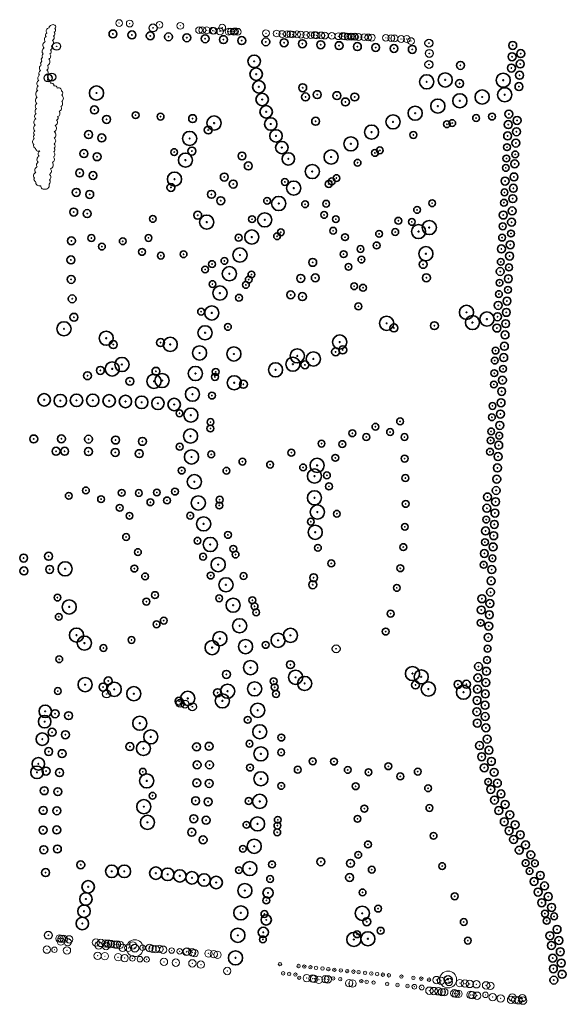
# Model space of a CAD drawing. Extents: x 168263 to 168746, y 448719 to 449589.
import ezdxf

# ---------------------------------------------------------------- set-up
doc = ezdxf.new("R2010")
doc.units = 0
doc.header["$MEASUREMENT"] = 0
doc.layers.get('0').update_dxf_attribs({"color": 1})
doc.layers.add('B-GV-GR-BOOM_BEHOUDEN-S', color=7, linetype='Continuous', lineweight=25, true_color=0x009900)
for name, color, linetype, lineweight in [('B-WE-GR-BOOM-S', 90, 'Continuous', 13), ('N1-PV-GR-BOOM-S', 90, 'Continuous', 35), ('N2-PV-GR-BOOM-S', 90, 'Continuous', 35), ('N3-PV-GR-BOOM-S', 90, 'Continuous', 35), ('X-XX-AL-REFERENTIE-S', 7, 'Continuous', 25)]:
    doc.layers.add(name, color=color, linetype=linetype, lineweight=lineweight)

# ---------------------------------------------------------------- blocks, each defined once
blk = doc.blocks.new('B-SGR-BOOM_1E GROOTTE')
at = {"ltscale": 0.1}
h = blk.add_hatch(color=256, dxfattribs=at)
edge = h.paths.add_edge_path()
edge.add_arc((0, 0), 0.15, 0, 360)
blk.add_circle((0, 0), 3)
blk.add_circle((0, 0), 0.15, dxfattribs=at)
blk = doc.blocks.new('SGR-BOOM_01')
at = {"ltscale": 0.1}
h = blk.add_hatch(color=256, dxfattribs=at)
edge = h.paths.add_edge_path()
edge.add_arc((0, 0), 0.15, 0, 360)
for radius in [2.5, 0.045]:
    blk.add_circle((0, 0), radius)
blk.add_circle((0, 0), 0.15, dxfattribs=at)
blk = doc.blocks.new('A$C4d72b7b7')
at = {"layer": 'B-GV-GR-BOOM_BEHOUDEN-S', "xscale": 1.4, "yscale": 1.4, "zscale": 1.4}
for p in [(168380.763, 449581.864), (168295.543, 449565.577), (168624.524, 449568.371), (168624.861, 449559.275), (168624.524, 449549.505), (168288.048, 449537.655), (168291.281, 449538.39), (168542.549, 449033.307), (168339.737, 448993.407), (168404.765, 448985.214), (168409.002, 448984.508), (168415.582, 448982.085), (168288.264, 448780.28), (168364.673, 448768.849), (168641.431, 448741.173)]:
    blk.add_blockref('SGR-BOOM_01', p, dxfattribs=at)

msp = doc.modelspace()

# ---------------------------------------------------------------- linework, layer by layer
at = {"layer": 'B-WE-GR-BOOM-S', "flags": 128}
msp.add_lwpolyline([(168281.59, 449442.36, 0.520567), (168285.77, 449439.4, 0.520567), (168288.85, 449443.94, 0.520567), (168289.26, 449447.58, 0.520567), (168289.17, 449452.55, 0.520567), (168290.14, 449457.42, 0.520567), (168291.85, 449463.07, 0.520567), (168292.8, 449467.97, 0.520567), (168293.09, 449472.25, 0.520567), (168293.3, 449475.49, 0.520567), (168293.39, 449479.41, 0.520567), (168293.44, 449484.53, 0.520567), (168293.51, 449490.22, 0.520567), (168294.43, 449495.75, 0.520567), (168295.6, 449500.32, 0.520567), (168296.47, 449503.5, 0.520567), (168297.95, 449508.17, 0.520567), (168299.32, 449512.46, 0.520567), (168300.06, 449516.95, 0.520567), (168300.15, 449522.47, 0.520567), (168299.94, 449526.23, 0.520567), (168296.07, 449528.73, 0.520567), (168293.17, 449530.6, 0.520567), (168290.05, 449533.1, 0.520567), (168287.2, 449535.74, 0.520567), (168286.96, 449540.07, 0.520567), (168286.88, 449544.49, 0.520567), (168287.47, 449548.56, 0.520567), (168288.65, 449554.37, 0.520567), (168289.58, 449558.97, 0.520567), (168290.28, 449562.41, 0.520567), (168290.96, 449565.77, 0.520567), (168291.99, 449570.84, 0.520567), (168292.8, 449574.84, 0.520567), (168293.46, 449578.07, 0.520567), (168294.13, 449581.34, 0.520567), (168293.97, 449584.24, 0.520567), (168288.87, 449581.92, 0.520567), (168286.82, 449577.27, 0.520567), (168286.29, 449574.11, 0.520567), (168285.56, 449569.79, 0.520567), (168284.57, 449563.92, 0.520567), (168283.72, 449558.9, 0.520567), (168283.21, 449555.88, 0.520567), (168282.62, 449552.35, 0.520567), (168282.04, 449548.93, 0.520567), (168281.23, 449544.14, 0.520567), (168280.55, 449540.09, 0.520567), (168279.78, 449535.55, 0.520567), (168279.14, 449530.24, 0.520567), (168278.87, 449526.36, 0.520567), (168278.45, 449520.45, 0.520567), (168278.06, 449514.95, 0.520567), (168277.75, 449510.5, 0.520567), (168277.44, 449506.2, 0.520567), (168277.12, 449501.55, 0.520567), (168276.72, 449495.92, 0.520567), (168276.37, 449490.99, 0.520567), (168276.11, 449487.35, 0.520567), (168275.88, 449484.11, 0.520567), (168275.51, 449478.83, 0.520567), (168276.89, 449475.6, 0.520567), (168280.77, 449473.15, 0.520567), (168280.09, 449468.62, 0.520567), (168279.26, 449463.15, 0.520567), (168278.38, 449459.24, 0.520567), (168277.13, 449454.14, 0.520567), (168275.94, 449449.24, 0.520567), (168277.04, 449446.02, 0.520567)], format="xyb", close=True, dxfattribs=at)

# ---------------------------------------------------------------- block references
at = {"layer": 'B-WE-GR-BOOM-S'}
for p in [(168350.81, 449586.1), (168360.17, 449585.68), (168386.46, 449584.58), (168404.84, 449583.68), (168421.45, 449579.87), (168424.26, 449579.87), (168428.14, 449579.65), (168433.45, 449579.31), (168434.53, 449579.25), (168439.88, 449578.71), (168441.92, 449582.06), (168447.57, 449578.53), (168449.56, 449578.65), (168452.01, 449578.46), (168453.19, 449578.74), (168455.71, 449578.46), (168480.53, 449577.14), (168489.98, 449576.91), (168494.94, 449576.4), (168499.17, 449576.31), (168502.01, 449576.31), (168504.12, 449576.04), (168507.95, 449576.11), (168511.32, 449575.91), (168516.06, 449575.59), (168520.18, 449575.42), (168523.62, 449575.47), (168525.27, 449575.26), (168529.37, 449575.21), (168532.61, 449575.05), (168538.68, 449574.85), (168544.51, 449574.47), (168548.37, 449574.58), (168550.08, 449574.42), (168552.65, 449574.15), (168555.54, 449574.21), (168556.5, 449574.1), (168558.32, 449574.1), (168559.23, 449574.05), (168562.35, 449573.8), (168567.42, 449573.64), (168570.81, 449573.43), (168573.99, 449573.26), (168586.42, 449573.07), (168591.28, 449572.8), (168593.99, 449572.59), (168599.93, 449572.02), (168604.87, 449572.02), (168608.67, 449570.2)]:
    msp.add_blockref('B-SGR-BOOM_1E GROOTTE', p, dxfattribs=at)
for p, xscale, yscale, zscale in [((168298.06, 448777.31), 1.0824694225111, 1.0824694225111, 1.0824694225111), ((168299.25, 448774.75), 1.0824694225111, 1.0824694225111, 1.0824694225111), ((168300.03, 448777.17), 1.0824694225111, 1.0824694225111, 1.0824694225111), ((168301.94, 448777.02), 1.0824694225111, 1.0824694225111, 1.0824694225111), ((168305.39, 448774.13), 1.0824694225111, 1.0824694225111, 1.0824694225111), ((168306.66, 448776.63), 1.0824694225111, 1.0824694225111, 1.0824694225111), ((168330.31, 448773.89), 1.0824694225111, 1.0824694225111, 1.0824694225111), ((168332.72, 448771.22), 1.0824694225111, 1.0824694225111, 1.0824694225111), ((168334.71, 448773.43), 1.0824694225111, 1.0824694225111, 1.0824694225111), ((168338.83, 448773), 1.0824694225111, 1.0824694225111, 1.0824694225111), ((168339.21, 448770.77), 1.0824694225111, 1.0824694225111, 1.0824694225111), ((168341.12, 448772.81), 1.0824694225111, 1.0824694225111, 1.0824694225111), ((168343.53, 448772.52), 1.0824694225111, 1.0824694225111, 1.0824694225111), ((168346.99, 448772.04), 1.0824694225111, 1.0824694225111, 1.0824694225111), ((168348.9, 448771.98), 1.0824694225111, 1.0824694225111, 1.0824694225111), ((168351.45, 448771.86), 1.0824694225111, 1.0824694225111, 1.0824694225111), ((168353.92, 448769.18), 1.0824694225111, 1.0824694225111, 1.0824694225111), ((168358.82, 448769.1), 1.0824694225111, 1.0824694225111, 1.0824694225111), ((168364.67, 448768.85), 2.5, 2.5, 2.5), ((168362.94, 448771.3), 1.0824694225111, 1.0824694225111, 1.0824694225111), ((168377.67, 448769), 1.0824694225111, 1.0824694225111, 1.0824694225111), ((168286.95, 448767.57), 1.0824694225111, 1.0824694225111, 1.0824694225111), ((168293.65, 448767.42), 0.811852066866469, 0.811852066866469, 0.811852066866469), ((168304.71, 448766.85), 1.0824694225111, 1.0824694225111, 1.0824694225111), ((168331.83, 448762.11), 1.0824694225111, 1.0824694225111, 1.0824694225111), ((168338.19, 448761.76), 1.0824694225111, 1.0824694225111, 1.0824694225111), ((168349.9, 448760.84), 1.0824694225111, 1.0824694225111, 1.0824694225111), ((168355.64, 448760.1), 1.0824694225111, 1.0824694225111, 1.0824694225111), ((168371.49, 448769.23), 0.811852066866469, 0.811852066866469, 0.811852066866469), ((168380.27, 448768.34), 1.0824694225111, 1.0824694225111, 1.0824694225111), ((168383.12, 448767.97), 1.0824694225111, 1.0824694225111, 1.0824694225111), ((168386.48, 448768.32), 1.0824694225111, 1.0824694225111, 1.0824694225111), ((168389.73, 448767.5), 1.0824694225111, 1.0824694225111, 1.0824694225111), ((168397.25, 448766.73), 0.811852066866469, 0.811852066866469, 0.811852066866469), ((168404.25, 448766.03), 0.811852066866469, 0.811852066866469, 0.811852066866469), ((168410.17, 448765.56), 1.0824694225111, 1.0824694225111, 1.0824694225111), ((168410.72, 448765.98), 1.0824694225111, 1.0824694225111, 1.0824694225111), ((168415.39, 448765.15), 1.0824694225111, 1.0824694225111, 1.0824694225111), ((168417.48, 448764.5), 1.0824694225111, 1.0824694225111, 1.0824694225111), ((168429.72, 448764.18), 1.0824694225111, 1.0824694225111, 1.0824694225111), ((168434.43, 448763.48), 1.0824694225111, 1.0824694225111, 1.0824694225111), ((168437.74, 448762.96), 1.0824694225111, 1.0824694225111, 1.0824694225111), ((168362.57, 448759.8), 0.811852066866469, 0.811852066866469, 0.811852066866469), ((168369.19, 448759.15), 0.811852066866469, 0.811852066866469, 0.811852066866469), ((168375.15, 448758.9), 0.811852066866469, 0.811852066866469, 0.811852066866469), ((168390.42, 448756.72), 1.0824694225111, 1.0824694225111, 1.0824694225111), ((168400.92, 448756.04), 1.0824694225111, 1.0824694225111, 1.0824694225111), ((168415.51, 448755.43), 1.0824694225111, 1.0824694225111, 1.0824694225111), ((168423.03, 448754.32), 1.0824694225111, 1.0824694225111, 1.0824694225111), ((168492.93, 448754.79), 0.5, 0.5, 0.5), ((168509.35, 448753.08), 0.5, 0.5, 0.5), ((168446.35, 448748.68), 1.0824694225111, 1.0824694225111, 1.0824694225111), ((168495.75, 448746.62), 0.5, 0.5, 0.5), ((168501.04, 448746.09), 0.5, 0.5, 0.5), ((168506.52, 448745.54), 0.5, 0.5, 0.5), ((168514.41, 448752.55), 0.5, 0.5, 0.5), ((168519.8, 448751.99), 0.5, 0.5, 0.5), ((168524.82, 448751.47), 0.5, 0.5, 0.5), ((168530.46, 448750.9), 0.5, 0.5, 0.5), ((168535.65, 448750.36), 0.5, 0.5, 0.5), ((168540.95, 448749.82), 0.5, 0.5, 0.5), ((168546.71, 448749.23), 0.5, 0.5, 0.5), ((168552.39, 448748.64), 0.5, 0.5, 0.5), ((168557.8, 448748.09), 0.5, 0.5, 0.5), ((168562.4, 448747.62), 0.5, 0.5, 0.5), ((168568.08, 448747.03), 0.5, 0.5, 0.5), ((168573.64, 448746.46), 0.5, 0.5, 0.5), ((168578.77, 448745.94), 0.5, 0.5, 0.5), ((168583.9, 448745.41), 0.5, 0.5, 0.5), ((168589.14, 448744.87), 0.5, 0.5, 0.5), ((168641.43, 448741.17), 2.5, 2.5, 2.5), ((168509.94, 448742.72), 0.5, 0.5, 0.5), ((168516.57, 448742.38), 1.0824694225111, 1.0824694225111, 1.0824694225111), ((168521.79, 448741.96), 1.0824694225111, 1.0824694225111, 1.0824694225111), ((168523.17, 448741.81), 1.0824694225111, 1.0824694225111, 1.0824694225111), ((168527.3, 448740.89), 1.0824694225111, 1.0824694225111, 1.0824694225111), ((168533.04, 448741.5), 1.0824694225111, 1.0824694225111, 1.0824694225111), ((168535.2, 448741.27), 1.0824694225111, 1.0824694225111, 1.0824694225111), ((168539.88, 448742.14), 0.5, 0.5, 0.5), ((168546.18, 448741.49), 0.5, 0.5, 0.5), ((168554.06, 448737.86), 1.0824694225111, 1.0824694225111, 1.0824694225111), ((168557.02, 448737.55), 1.0824694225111, 1.0824694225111, 1.0824694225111), ((168564.82, 448739.58), 0.5, 0.5, 0.5), ((168569.5, 448739.1), 0.5, 0.5, 0.5), ((168575.59, 448738.47), 0.5, 0.5, 0.5), ((168587.63, 448737.24), 0.5, 0.5, 0.5), ((168596.77, 448736.3), 0.5, 0.5, 0.5), ((168600.23, 448743.73), 0.5, 0.5, 0.5), ((168610.79, 448742.65), 0.5, 0.5, 0.5), ((168617.8, 448741.93), 0.5, 0.5, 0.5), ((168624.6, 448741), 0.5, 0.5, 0.5), ((168631.2, 448740.7), 1.0824694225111, 1.0824694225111, 1.0824694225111), ((168635.22, 448740), 1.0824694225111, 1.0824694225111, 1.0824694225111), ((168642.2, 448738.97), 1.0824694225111, 1.0824694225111, 1.0824694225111), ((168651.88, 448737.98), 1.0824694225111, 1.0824694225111, 1.0824694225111), ((168656.33, 448737.55), 1.0824694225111, 1.0824694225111, 1.0824694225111), ((168660.58, 448737.22), 1.0824694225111, 1.0824694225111, 1.0824694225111), ((168666.5, 448736.92), 1.0824694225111, 1.0824694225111, 1.0824694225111), ((168674.96, 448735.98), 1.0824694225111, 1.0824694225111, 1.0824694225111), ((168678.82, 448735.57), 1.0824694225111, 1.0824694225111, 1.0824694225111), ((168605.61, 448735.4), 0.5, 0.5, 0.5), ((168611.64, 448734.78), 0.7, 0.7, 0.7), ((168618.12, 448734.12), 0.7, 0.7, 0.7), ((168624.89, 448731.28), 1.0824694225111, 1.0824694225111, 1.0824694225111), ((168628.84, 448730.98), 1.0824694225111, 1.0824694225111, 1.0824694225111), ((168632.88, 448730.75), 1.0824694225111, 1.0824694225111, 1.0824694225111), ((168635.97, 448730.07), 1.0824694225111, 1.0824694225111, 1.0824694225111), ((168638.08, 448730.05), 1.0824694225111, 1.0824694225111, 1.0824694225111), ((168646.96, 448728.99), 1.0824694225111, 1.0824694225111, 1.0824694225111), ((168648.58, 448728.58), 1.0824694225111, 1.0824694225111, 1.0824694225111), ((168650.7, 448728.45), 1.0824694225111, 1.0824694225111, 1.0824694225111), ((168661.28, 448727.56), 1.0824694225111, 1.0824694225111, 1.0824694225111), ((168662.89, 448727.36), 1.0824694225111, 1.0824694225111, 1.0824694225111), ((168667.1, 448726.84), 1.0824694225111, 1.0824694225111, 1.0824694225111), ((168674.45, 448727.59), 0.811852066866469, 0.811852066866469, 0.811852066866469), ((168680.79, 448725.62), 1.0824694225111, 1.0824694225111, 1.0824694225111), ((168698.24, 448725.27), 1.0824694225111, 1.0824694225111, 1.0824694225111), ((168687.92, 448724.46), 1.0824694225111, 1.0824694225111, 1.0824694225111), ((168697.06, 448723.18), 1.0824694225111, 1.0824694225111, 1.0824694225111), ((168700.75, 448723.21), 1.0824694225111, 1.0824694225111, 1.0824694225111), ((168703.6, 448722.79), 1.0824694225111, 1.0824694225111, 1.0824694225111), ((168707.06, 448724.63), 1.0824694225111, 1.0824694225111, 1.0824694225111), ((168707.63, 448722.5), 1.0824694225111, 1.0824694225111, 1.0824694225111)]:
    msp.add_blockref('B-SGR-BOOM_1E GROOTTE', p, dxfattribs=dict(at, xscale=xscale, yscale=yscale, zscale=zscale))
at = {"layer": 'N1-PV-GR-BOOM-S'}
for p, xscale, yscale, zscale, rotation in [((168470.13, 449552.37), 2.2, 2.2, 2.2, 359.6200001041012), ((168471.91, 449541.01), 2.2, 2.2, 2.2, 359.6200001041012), ((168474.26, 449529.76), 2.2, 2.2, 2.2, 359.6200001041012), ((168691.45, 449522.79), 2.5, 2.5, 2.5, 354.8011161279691), ((168477.21, 449518.64), 2.2, 2.2, 2.2, 359.6200001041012), ((168651.83, 449517.44), 2.5, 2.5, 2.5, 358.7024337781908), ((168671.55, 449520.78), 2.5, 2.5, 2.5, 358.7024337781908), ((168480.71, 449507.69), 2.2, 2.2, 2.2, 359.6644479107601), ((168632.38, 449512.78), 2.5, 2.5, 2.5, 358.7024337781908), ((168484.76, 449496.92), 2.2, 2.2, 2.2, 359.6644479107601), ((168489.43, 449486.41), 2.2, 2.2, 2.2, 359.6644479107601), ((168494.56, 449476.12), 2.2, 2.2, 2.2, 359.6644479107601), ((168500.24, 449466.12), 2.2, 2.2, 2.2, 359.6644479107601), ((168383.19, 448835.15), 2.2, 2.2, 2.2, 359.366618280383), ((168393.74, 448834.07), 2.2, 2.2, 2.2, 359.366618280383), ((168404.4, 448832.68), 2.2, 2.2, 2.2, 359.366618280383), ((168415.13, 448831.03), 2.2, 2.2, 2.2, 359.366618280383), ((168425.87, 448829.07), 2.2, 2.2, 2.2, 359.366618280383), ((168436.56, 448826.83), 2.2, 2.2, 2.2, 359.366618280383)]:
    msp.add_blockref('SGR-BOOM_01', p, dxfattribs=dict(at, xscale=xscale, yscale=yscale, zscale=zscale, rotation=rotation))
for p, xscale, yscale, zscale in [((168622.53, 449534.21), 2.5, 2.5, 2.5), ((168638.89, 449535.86), 2.5, 2.5, 2.5), ((168690.14, 449535.6), 2.5, 2.5, 2.5), ((168330.81, 449524.31), 2.5, 2.5, 2.5), ((168612.34, 449506.49), 2.5, 2.5, 2.5), ((168434.67, 449497.8), 2.5, 2.5, 2.5), ((168592.8, 449498.81), 2.5, 2.5, 2.5), ((168573.85, 449489.77), 2.5, 2.5, 2.5), ((168413.11, 449484.16), 2.5, 2.5, 2.5), ((168555.58, 449479.41), 2.5, 2.5, 2.5), ((168409.38, 449465.04), 2.5, 2.5, 2.5), ((168538.09, 449467.79), 2.5, 2.5, 2.5), ((168521.46, 449454.96), 2.5, 2.5, 2.5), ((168399.72, 449448.24), 2.5, 2.5, 2.5), ((168505.06, 449440.31), 2.5, 2.5, 2.5), ((168491.79, 449426.7), 2.5, 2.5, 2.5), ((168479.43, 449412.27), 2.5, 2.5, 2.5), ((168615.36, 449401.92), 2.5, 2.5, 2.5), ((168624.82, 449405.46), 2.5, 2.5, 2.5), ((168468.01, 449397.09), 2.5, 2.5, 2.5), ((168457.58, 449381.21), 2.5, 2.5, 2.5), ((168621.86, 449382.34), 2.5, 2.5, 2.5), ((168448.18, 449364.69), 2.5, 2.5, 2.5), ((168439.86, 449347.61), 2.5, 2.5, 2.5), ((168432.65, 449330.03), 2.5, 2.5, 2.5), ((168657.7, 449330.56), 2.5, 2.5, 2.5), ((168675.78, 449324.62), 2.5, 2.5, 2.5), ((168302.08, 449316.01), 2.5, 2.5, 2.5), ((168587.17, 449320.88), 2.5, 2.5, 2.5), ((168662.94, 449321.53), 2.5, 2.5, 2.5), ((168339.38, 449307.69), 2.5, 2.5, 2.5), ((168426.72, 449312.51), 2.5, 2.5, 2.5), ((168395.97, 449302.26), 2.5, 2.5, 2.5), ((168545.66, 449304.31), 2.5, 2.5, 2.5), ((168421.89, 449294.65), 2.5, 2.5, 2.5), ((168452.2, 449293.77), 2.5, 2.5, 2.5), ((168508.23, 449292.09), 2.5, 2.5, 2.5), ((168522.39, 449289.4), 2.5, 2.5, 2.5), ((168344.69, 449280.54), 2.5, 2.5, 2.5), ((168353.3, 449284.47), 2.5, 2.5, 2.5), ((168489, 449279.76), 2.5, 2.5, 2.5), ((168504.32, 449284.75), 2.5, 2.5, 2.5), ((168388.71, 449270.28), 2.5, 2.5, 2.5), ((168418.18, 449276.53), 2.5, 2.5, 2.5), ((168381.59, 449269.63), 2.5, 2.5, 2.5), ((168452.5, 449268.35), 2.5, 2.5, 2.5), ((168415.6, 449258.21), 2.5, 2.5, 2.5), ((168284.57, 449253.3), 2.2, 2.2, 2.2), ((168298.87, 449252.52), 2.2, 2.2, 2.2), ((168313.14, 449252.79), 2.2, 2.2, 2.2), ((168327.51, 449252.84), 2.2, 2.2, 2.2), ((168341.96, 449252.41), 2.2, 2.2, 2.2), ((168356.37, 449251.83), 2.2, 2.2, 2.2), ((168370.73, 449251.1), 2.2, 2.2, 2.2), ((168385.07, 449250.21), 2.2, 2.2, 2.2), ((168399.41, 449249.18), 2.2, 2.2, 2.2), ((168414.17, 449239.76), 2.5, 2.5, 2.5), ((168413.88, 449221.27), 2.5, 2.5, 2.5), ((168414.75, 449202.79), 2.5, 2.5, 2.5), ((168525.69, 449195.34), 2.5, 2.5, 2.5), ((168523.39, 449185.92), 2.5, 2.5, 2.5), ((168417.27, 449180.93), 2.5, 2.5, 2.5), ((168523.39, 449166.68), 2.5, 2.5, 2.5), ((168420.76, 449162.15), 2.5, 2.5, 2.5), ((168525.94, 449154.12), 2.5, 2.5, 2.5), ((168425.45, 449143.64), 2.5, 2.5, 2.5), ((168524.06, 449136.27), 2.5, 2.5, 2.5), ((168431.32, 449125.46), 2.5, 2.5, 2.5), ((168438.29, 449107.68), 2.5, 2.5, 2.5), ((168303.07, 449103.96), 2.5, 2.5, 2.5), ((168445.17, 449089.86), 2.5, 2.5, 2.5), ((168306.71, 449070.29), 2.5, 2.5, 2.5), ((168451.5, 449071.84), 2.5, 2.5, 2.5), ((168457.28, 449053.64), 2.5, 2.5, 2.5), ((168313.13, 449045.4), 2.5, 2.5, 2.5), ((168502.17, 449045.19), 2.5, 2.5, 2.5), ((168320.09, 449038.37), 2.5, 2.5, 2.5), ((168439.81, 449042.31), 2.5, 2.5, 2.5), ((168462.49, 449035.26), 2.5, 2.5, 2.5), ((168491.24, 449040.81), 2.5, 2.5, 2.5), ((168432.95, 449034.38), 2.5, 2.5, 2.5), ((168466.92, 449016.68), 2.5, 2.5, 2.5), ((168609.99, 449011.42), 2.5, 2.5, 2.5), ((168320.74, 449001.64), 2.5, 2.5, 2.5), ((168506.72, 449008.13), 2.5, 2.5, 2.5), ((168514.71, 449002.72), 2.5, 2.5, 2.5), ((168617.68, 449008.51), 2.5, 2.5, 2.5), ((168346.49, 448997.53), 2.5, 2.5, 2.5), ((168363.77, 448993.65), 2.5, 2.5, 2.5), ((168446.66, 448995.84), 2.5, 2.5, 2.5), ((168470.5, 448997.92), 2.5, 2.5, 2.5), ((168624.01, 448997.75), 2.5, 2.5, 2.5), ((168655.05, 448994.94), 2.5, 2.5, 2.5), ((168411.42, 448989.51), 2.5, 2.5, 2.5), ((168442.04, 448987.32), 2.5, 2.5, 2.5), ((168285.51, 448978.13), 2.2, 2.2, 2.2), ((168473.21, 448979.01), 2.5, 2.5, 2.5), ((168285.06, 448968.99), 2.2, 2.2, 2.2), ((168369.05, 448967.55), 2.5, 2.5, 2.5), ((168475.05, 448960), 2.5, 2.5, 2.5), ((168282.94, 448953.49), 2.2, 2.2, 2.2), ((168378.77, 448955.5), 2.5, 2.5, 2.5), ((168372.26, 448945.26), 2.5, 2.5, 2.5), ((168476.03, 448940.49), 2.5, 2.5, 2.5), ((168279.44, 448931.73), 2.2, 2.2, 2.2), ((168278.2, 448924.22), 2.2, 2.2, 2.2), ((168375.17, 448916.61), 2.5, 2.5, 2.5), ((168476.03, 448918.49), 2.5, 2.5, 2.5), ((168475.03, 448898.52), 2.5, 2.5, 2.5), ((168372.61, 448893.85), 2.5, 2.5, 2.5), ((168375.81, 448880.01), 2.5, 2.5, 2.5), ((168473.06, 448878.61), 2.5, 2.5, 2.5), ((168470.15, 448858.83), 2.5, 2.5, 2.5), ((168344.27, 448836.77), 2.2, 2.2, 2.2), ((168355.34, 448836.69), 2.2, 2.2, 2.2), ((168466.28, 448839.21), 2.5, 2.5, 2.5), ((168323.4, 448823), 2.2, 2.2, 2.2), ((168461.89, 448819.69), 2.5, 2.5, 2.5), ((168321.45, 448812.25), 2.2, 2.2, 2.2), ((168319.73, 448801.46), 2.2, 2.2, 2.2), ((168458.33, 448800.01), 2.5, 2.5, 2.5), ((168565.64, 448799.64), 2.5, 2.5, 2.5), ((168318.24, 448790.64), 2.2, 2.2, 2.2), ((168455.69, 448780.19), 2.5, 2.5, 2.5), ((168558.18, 448776.53), 2.5, 2.5, 2.5), ((168570.59, 448777.15), 2.5, 2.5, 2.5), ((168453.63, 448760.29), 2.5, 2.5, 2.5)]:
    msp.add_blockref('SGR-BOOM_01', p, dxfattribs=dict(at, xscale=xscale, yscale=yscale, zscale=zscale))
at = {"layer": 'N2-PV-GR-BOOM-S'}
for p, xscale, yscale, zscale in [((168345.37, 449576.49), 1.4, 1.4, 1.4), ((168362.09, 449575.65), 1.4, 1.4, 1.4), ((168378.27, 449574.82), 1.4, 1.4, 1.4), ((168394.45, 449573.98), 1.4, 1.4, 1.4), ((168410.62, 449573.14), 1.4, 1.4, 1.4), ((168426.8, 449572.3), 1.4, 1.4, 1.4), ((168442.98, 449571.47), 1.4, 1.4, 1.4), ((168459.16, 449570.63), 1.4, 1.4, 1.4), ((168480.39, 449569.53), 1.4, 1.4, 1.4), ((168496.57, 449568.7), 1.4, 1.4, 1.4), ((168512.75, 449567.86), 1.4, 1.4, 1.4), ((168528.93, 449567), 1.4, 1.4, 1.4), ((168545.11, 449566.18), 1.4, 1.4, 1.4), ((168561.29, 449565.35), 1.4, 1.4, 1.4), ((168577.46, 449564.51), 1.4, 1.4, 1.4), ((168593.64, 449563.67), 1.4, 1.4, 1.4), ((168609.82, 449562.84), 1.4, 1.4, 1.4), ((168652.4, 449548.7), 1.4, 1.4, 1.4), ((168512.98, 449528.96), 1.4, 1.4, 1.4), ((168651.57, 449532.73), 1.4, 1.4, 1.4), ((168515.47, 449520.84), 1.4, 1.4, 1.4), ((168525.8, 449522.89), 1.4, 1.4, 1.4), ((168543.2, 449522.01), 1.4, 1.4, 1.4), ((168558.97, 449520.81), 1.4, 1.4, 1.4), ((168328.93, 449509.36), 1.4, 1.4, 1.4), ((168550.72, 449516.41), 1.4, 1.4, 1.4), ((168339.71, 449501.02), 1.4, 1.4, 1.4), ((168415.74, 449501.69), 1.4, 1.4, 1.4), ((168524.42, 449499.39), 1.4, 1.4, 1.4), ((168429.56, 449491.65), 1.4, 1.4, 1.4), ((168323.83, 449487.58), 1.4, 1.4, 1.4), ((168335.46, 449484.63), 1.4, 1.4, 1.4), ((168415.07, 449473.06), 1.4, 1.4, 1.4), ((168319.66, 449470.79), 1.4, 1.4, 1.4), ((168331.35, 449468.06), 1.4, 1.4, 1.4), ((168459.36, 449468.69), 1.4, 1.4, 1.4), ((168464.93, 449459.9), 1.4, 1.4, 1.4), ((168315.95, 449453.76), 1.4, 1.4, 1.4), ((168327.72, 449451.45), 1.4, 1.4, 1.4), ((168443.72, 449450.06), 1.4, 1.4, 1.4), ((168396.58, 449440.87), 1.4, 1.4, 1.4), ((168451.59, 449443.89), 1.4, 1.4, 1.4), ((168312.94, 449436.51), 1.4, 1.4, 1.4), ((168324.8, 449434.7), 1.4, 1.4, 1.4), ((168432.38, 449434.81), 1.4, 1.4, 1.4), ((168440.59, 449429.11), 1.4, 1.4, 1.4), ((168310.66, 449419.16), 1.4, 1.4, 1.4), ((168322.58, 449417.84), 1.4, 1.4, 1.4), ((168420.21, 449416.38), 1.4, 1.4, 1.4), ((168428.2, 449410.27), 2.5, 2.5, 2.5), ((168308.66, 449393.72), 1.4, 1.4, 1.4), ((168308.17, 449376.86), 1.4, 1.4, 1.4), ((168521.82, 449374.72), 1.4, 1.4, 1.4), ((168619.4, 449372.94), 1.4, 1.4, 1.4), ((168511.23, 449360.53), 1.4, 1.4, 1.4), ((168524.12, 449361.04), 1.4, 1.4, 1.4), ((168622.33, 449361.08), 1.4, 1.4, 1.4), ((168308.4, 449359.67), 1.4, 1.4, 1.4), ((168309.33, 449342.5), 1.4, 1.4, 1.4), ((168502.46, 449346.01), 1.4, 1.4, 1.4), ((168512.75, 449344.5), 1.4, 1.4, 1.4), ((168310.88, 449326.17), 1.4, 1.4, 1.4), ((168593.54, 449316.78), 1.4, 1.4, 1.4), ((168629.36, 449318.78), 1.4, 1.4, 1.4), ((168345.62, 449302.1), 1.4, 1.4, 1.4), ((168387.45, 449303.84), 1.4, 1.4, 1.4), ((168542.06, 449295.67), 1.4, 1.4, 1.4), ((168548.41, 449297.36), 1.4, 1.4, 1.4), ((168514.97, 449284.18), 1.4, 1.4, 1.4), ((168322.87, 449274.59), 1.4, 1.4, 1.4), ((168334.22, 449279.28), 1.4, 1.4, 1.4), ((168383.36, 449278.47), 1.4, 1.4, 1.4), ((168360.31, 449269.62), 1.4, 1.4, 1.4), ((168460.63, 449267.04), 1.4, 1.4, 1.4), ((168275.34, 449218.7), 1.4, 1.4, 1.4), ((168299.81, 449218.82), 1.4, 1.4, 1.4), ((168323.75, 449218.51), 1.4, 1.4, 1.4), ((168347.68, 449217.76), 1.4, 1.4, 1.4), ((168371.42, 449216.59), 1.4, 1.4, 1.4), ((168295.13, 449207.83), 1.4, 1.4, 1.4), ((168302.67, 449207.81), 1.4, 1.4, 1.4), ((168323.65, 449207.51), 1.4, 1.4, 1.4), ((168347.34, 449206.77), 1.4, 1.4, 1.4), ((168368.6, 449205.73), 1.4, 1.4, 1.4), ((168266.45, 449113.43), 1.4, 1.4, 1.4), ((168288.46, 449115.1), 1.4, 1.4, 1.4), ((168266.69, 449102.16), 1.4, 1.4, 1.4), ((168289.43, 449103.47), 1.4, 1.4, 1.4), ((168522.67, 449096.14), 1.4, 1.4, 1.4), ((168521.91, 449089.87), 1.4, 1.4, 1.4), ((168502.15, 449019.29), 1.4, 1.4, 1.4), ((168341.18, 449004.97), 1.4, 1.4, 1.4), ((168445.59, 449010.71), 1.4, 1.4, 1.4), ((168336.57, 448999.51), 1.4, 1.4, 1.4), ((168437.81, 448994.53), 1.4, 1.4, 1.4), ((168612.67, 449001.4), 1.4, 1.4, 1.4), ((168650.19, 449001.89), 1.4, 1.4, 1.4), ((168657.68, 449001.97), 1.4, 1.4, 1.4), ((168403.76, 448987.06), 1.4, 1.4, 1.4), ((168294.26, 448975.97), 1.4, 1.4, 1.4), ((168306.14, 448974.25), 1.4, 1.4, 1.4), ((168291.56, 448959.58), 1.4, 1.4, 1.4), ((168303.35, 448957.39), 1.4, 1.4, 1.4), ((168288.56, 448942.56), 1.4, 1.4, 1.4), ((168360.32, 448946.96), 1.4, 1.4, 1.4), ((168419.26, 448946.74), 1.4, 1.4, 1.4), ((168430.25, 448947.18), 1.4, 1.4, 1.4), ((168300.42, 448940.71), 1.4, 1.4, 1.4), ((168286.24, 448925.31), 1.4, 1.4, 1.4), ((168419.67, 448930.82), 1.4, 1.4, 1.4), ((168430.67, 448930.8), 1.4, 1.4, 1.4), ((168298.17, 448923.96), 1.4, 1.4, 1.4), ((168284.65, 448907.97), 1.4, 1.4, 1.4), ((168419.38, 448914.85), 1.4, 1.4, 1.4), ((168430.37, 448914.42), 1.4, 1.4, 1.4), ((168296.62, 448907.12), 1.4, 1.4, 1.4), ((168418.39, 448899.04), 1.4, 1.4, 1.4), ((168283.79, 448890.59), 1.4, 1.4, 1.4), ((168295.78, 448890.24), 1.4, 1.4, 1.4), ((168429.36, 448898.18), 1.4, 1.4, 1.4), ((168416.7, 448883.21), 1.4, 1.4, 1.4), ((168427.62, 448881.9), 1.4, 1.4, 1.4), ((168283.65, 448873.18), 1.4, 1.4, 1.4), ((168295.65, 448873.34), 1.4, 1.4, 1.4), ((168414.95, 448871.29), 1.4, 1.4, 1.4), ((168424.95, 448864.53), 1.4, 1.4, 1.4), ((168284.24, 448855.79), 1.4, 1.4, 1.4), ((168296.22, 448856.45), 1.4, 1.4, 1.4), ((168316.89, 448842.49), 1.4, 1.4, 1.4), ((168529.03, 448845.18), 1.4, 1.4, 1.4), ((168555.22, 448843.78), 1.4, 1.4, 1.4), ((168285.84, 448835.63), 1.4, 1.4, 1.4), ((168554.44, 448831.28), 1.4, 1.4, 1.4), ((168482.37, 448817.65), 1.8, 1.8, 1.8), ((168480.8, 448793.81), 1.8, 1.8, 1.8), ((168569.61, 448792.15), 1.4, 1.4, 1.4), ((168478.2, 448782.84), 1.8, 1.8, 1.8)]:
    msp.add_blockref('SGR-BOOM_01', p, dxfattribs=dict(at, xscale=xscale, yscale=yscale, zscale=zscale))
for p, xscale, yscale, zscale, rotation in [((168698.53, 449566.33), 1.4, 1.4, 1.4, 266.7913201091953), ((168697.97, 449556.33), 1.4, 1.4, 1.4, 266.7913201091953), ((168705.66, 449559.13), 1.4, 1.4, 1.4, 175.6911933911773), ((168697.41, 449546.34), 1.4, 1.4, 1.4, 266.7913201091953), ((168705.16, 449550), 1.4, 1.4, 1.4, 86.85763884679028), ((168704.61, 449540.01), 1.4, 1.4, 1.4, 86.85763884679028), ((168704.06, 449530.03), 1.4, 1.4, 1.4, 86.85763884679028), ((168695.13, 449505.68), 1.4, 1.4, 1.4, 266.7913201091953), ((168702.42, 449500.07), 1.4, 1.4, 1.4, 86.85763884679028), ((168694.61, 449496.42), 1.4, 1.4, 1.4, 266.7913201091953), ((168694.05, 449486.44), 1.4, 1.4, 1.4, 266.7913201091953), ((168701.87, 449490.09), 1.4, 1.4, 1.4, 86.85763884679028), ((168701.32, 449480.1), 1.4, 1.4, 1.4, 86.85763884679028), ((168700.31, 449461.75), 1.4, 1.4, 1.4, 86.85763884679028), ((168699.67, 449450.15), 1.4, 1.4, 1.4, 86.85763884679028), ((168691.81, 449446.5), 1.4, 1.4, 1.4, 266.7986788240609), ((168699.1, 449440.16), 1.4, 1.4, 1.4, 86.57683893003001), ((168698.61, 449430.99), 1.399999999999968, 1.399999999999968, 1.399999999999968, 87.01987469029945), ((168690.2, 449416.54), 1.4, 1.4, 1.4, 266.9145692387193), ((168698.05, 449420.19), 1.399999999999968, 1.399999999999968, 1.399999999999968, 87.01987469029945), ((168697.53, 449410.2), 1.399999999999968, 1.399999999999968, 1.399999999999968, 87.01987469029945), ((168688.59, 449386.59), 1.4, 1.4, 1.4, 266.9145692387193), ((168696.35, 449390.24), 1.4, 1.4, 1.4, 86.81864352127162), ((168695.79, 449380.25), 1.4, 1.4, 1.4, 86.81864352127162), ((168687.46, 449366.62), 1.4, 1.4, 1.4, 266.7379665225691), ((168694.68, 449360.29), 1.4, 1.4, 1.4, 86.81864352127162), ((168685.7, 449336.67), 1.4, 1.4, 1.4, 266.5265122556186), ((168693.48, 449340.53), 1.4, 1.4, 1.4, 86.67349484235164), ((168685.12, 449326.69), 1.399999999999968, 1.399999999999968, 1.399999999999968, 266.9543284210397), ((168692.9, 449330.54), 1.4, 1.4, 1.4, 86.67349484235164), ((168684.59, 449316.7), 1.399999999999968, 1.399999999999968, 1.399999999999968, 266.9543284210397), ((168692.32, 449320.56), 1.4, 1.4, 1.4, 86.67349484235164), ((168691.74, 449310.58), 1.4, 1.4, 1.4, 86.67349484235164), ((168691.16, 449300.59), 1.4, 1.4, 1.4, 86.67349484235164), ((168690.58, 449290.61), 1.4, 1.4, 1.4, 86.67349484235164), ((168689.41, 449270.64), 1.4, 1.4, 1.4, 86.67349484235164), ((168688.78, 449260.67), 1.4, 1.4, 1.4, 86.30055226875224), ((168688.22, 449250.68), 1.40000000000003, 1.40000000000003, 1.40000000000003, 86.87144272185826), ((168687.68, 449240.7), 1.40000000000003, 1.40000000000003, 1.40000000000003, 86.87144272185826), ((168687.13, 449230.67), 1.40000000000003, 1.40000000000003, 1.40000000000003, 86.87144272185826), ((168686.15, 449213.13), 1.4, 1.4, 1.4, 266.7891068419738), ((168685.59, 449203.15), 1.4, 1.4, 1.4, 266.7891068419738), ((168685.03, 449193.16), 1.4, 1.4, 1.4, 266.7891068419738), ((168684.47, 449183.18), 1.4, 1.4, 1.4, 266.7891068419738), ((168683.92, 449173.19), 1.4, 1.4, 1.4, 267.2510473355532), ((168676.27, 449167.45), 1.4, 1.4, 1.4, 86.39006603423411), ((168683.43, 449163.21), 1.399999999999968, 1.399999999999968, 1.399999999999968, 266.7529450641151), ((168675.7, 449157.46), 1.4, 1.4, 1.4, 86.8026514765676), ((168682.87, 449153.22), 1.399999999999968, 1.399999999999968, 1.399999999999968, 266.7529450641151), ((168682.3, 449143.24), 1.399999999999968, 1.399999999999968, 1.399999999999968, 266.7529450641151), ((168674.58, 449137.49), 1.4, 1.4, 1.4, 86.8026514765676), ((168681.73, 449133.25), 1.399999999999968, 1.399999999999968, 1.399999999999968, 266.7529450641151), ((168673.47, 449117.52), 1.4, 1.4, 1.4, 86.8026514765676), ((168681.17, 449123.27), 1.399999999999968, 1.399999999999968, 1.399999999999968, 266.7529450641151), ((168680.03, 449103.3), 1.399999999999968, 1.399999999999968, 1.399999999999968, 266.7529450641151), ((168679.47, 449093.32), 1.399999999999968, 1.399999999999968, 1.399999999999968, 266.7529450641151), ((168678.93, 449083.33), 1.399999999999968, 1.399999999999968, 1.399999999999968, 267.0344148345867), ((168671.3, 449077.58), 1.399999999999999, 1.399999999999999, 1.399999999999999, 86.71310716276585), ((168678.41, 449073.35), 1.399999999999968, 1.399999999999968, 1.399999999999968, 267.0344148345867), ((168670.73, 449067.6), 1.399999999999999, 1.399999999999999, 1.399999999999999, 86.71310716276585), ((168677.89, 449063.36), 1.399999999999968, 1.399999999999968, 1.399999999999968, 267.0344148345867), ((168677.38, 449053.37), 1.399999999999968, 1.399999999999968, 1.399999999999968, 267.0344148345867), ((168676.86, 449043.39), 1.399999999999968, 1.399999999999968, 1.399999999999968, 267.0344148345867), ((168668.31, 449017.66), 1.399999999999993, 1.399999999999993, 1.399999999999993, 87.13828278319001), ((168675.31, 449013.43), 1.399999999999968, 1.399999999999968, 1.399999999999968, 267.0344148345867), ((168667.82, 449007.67), 1.4, 1.4, 1.4, 87.23079773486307), ((168674.79, 449003.44), 1.399999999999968, 1.399999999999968, 1.399999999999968, 267.0344148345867), ((168667.34, 448997.68), 1.4, 1.4, 1.4, 87.2265443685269), ((168667.02, 448987.69), 1.400000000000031, 1.400000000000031, 1.400000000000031, 88.31670622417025), ((168674.35, 448993.45), 1.399999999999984, 1.399999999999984, 1.399999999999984, 267.9791364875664), ((168666.82, 448977.69), 1.4, 1.4, 1.4, 89.80293876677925), ((168674.07, 448983.45), 1.4, 1.4, 1.4, 269.5351811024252), ((168674.23, 448973.46), 1.4, 1.4, 1.4, 272.2709718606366), ((168667.25, 448967.7), 1.4, 1.4, 1.4, 94.46696515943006), ((168674.86, 448963.48), 1.4, 1.4, 1.4, 275.0067626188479), ((168675.97, 448953.54), 1.4, 1.4, 1.4, 277.7425533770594), ((168669.23, 448947.81), 1.4, 1.4, 1.4, 101.8677318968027), ((168677.57, 448943.67), 1.4, 1.4, 1.4, 280.9562129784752), ((168671.12, 448937.99), 1.400000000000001, 1.400000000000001, 1.400000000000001, 100.8549617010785), ((168679.67, 448933.89), 1.4, 1.4, 1.4, 283.1888037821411), ((168673.43, 448928.26), 1.4, 1.4, 1.4, 104.0093006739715), ((168682.14, 448924.2), 1.4, 1.4, 1.4, 285.4213945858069), ((168679.16, 448909.1), 1.4, 1.4, 1.4, 107.5701063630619), ((168684.98, 448914.62), 1.4, 1.4, 1.4, 287.6539853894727), ((168682.45, 448899.66), 1.400000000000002, 1.400000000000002, 1.400000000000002, 109.5601507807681), ((168688.2, 448905.15), 1.4, 1.4, 1.4, 289.8865761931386), ((168686.21, 448890.4), 1.400000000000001, 1.400000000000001, 1.400000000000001, 114.7404697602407), ((168691.8, 448895.82), 1.4, 1.4, 1.4, 292.8491836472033), ((168691.11, 448880.49), 1.4, 1.4, 1.4, 117.747648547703), ((168696.01, 448886.75), 1.4, 1.4, 1.4, 297.5380831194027), ((168695.28, 448872.58), 1.4, 1.4, 1.4, 117.747648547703), ((168700.63, 448877.89), 1.4, 1.4, 1.4, 297.5380831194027), ((168699.34, 448864.86), 1.4, 1.4, 1.4, 117.747648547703), ((168705.26, 448869.02), 1.4, 1.4, 1.4, 297.5380831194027), ((168704.3, 448855.42), 1.4, 1.4, 1.4, 117.747648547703), ((168709.88, 448860.15), 1.4, 1.4, 1.4, 297.5380831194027), ((168714.5, 448851.29), 1.4, 1.4, 1.4, 297.1766202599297), ((168722.94, 448833.16), 1.4, 1.4, 1.4, 292.7292198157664), ((168717.37, 448827.75), 1.4, 1.4, 1.4, 111.9629507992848), ((168726.62, 448823.86), 1.4, 1.4, 1.4, 290.3017077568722), ((168720.93, 448818.41), 1.399999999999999, 1.399999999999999, 1.399999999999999, 109.7497439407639), ((168729.93, 448814.42), 1.4, 1.4, 1.4, 288.3811932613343), ((168724.14, 448808.94), 1.4, 1.4, 1.4, 108.0895635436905), ((168732.92, 448804.88), 1.4, 1.4, 1.4, 286.4606787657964), ((168737.69, 448785.47), 1.4, 1.4, 1.4, 280.7934558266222), ((168731.4, 448779.85), 1.4, 1.4, 1.4, 99.94274561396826), ((168732.73, 448771.21), 1.400000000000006, 1.400000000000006, 1.400000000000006, 97.22713963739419), ((168739.35, 448775.61), 1.4, 1.4, 1.4, 278.3205064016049), ((168733.92, 448760.02), 1.4, 1.4, 1.4, 94.51153366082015), ((168740.58, 448765.69), 1.4, 1.4, 1.4, 275.8475569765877), ((168741.39, 448755.72), 1.4, 1.4, 1.4, 273.3746075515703), ((168734.45, 448750.67), 1.4, 1.4, 1.4, 91.79592768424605), ((168742.19, 448745.75), 1.4, 1.4, 1.4, 273.3746075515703), ((168734.85, 448740.6), 1.4, 1.4, 1.4, 91.79592768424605)]:
    msp.add_blockref('SGR-BOOM_01', p, dxfattribs=dict(at, xscale=xscale, yscale=yscale, zscale=zscale, rotation=rotation))
at = {"layer": 'N3-PV-GR-BOOM-S', "xscale": 1.2, "yscale": 1.2, "zscale": 1.2}
for p in [(168365.37, 449504.74), (168387.39, 449503.45), (168666.2, 449502.23), (168680.29, 449503.52), (168640.41, 449496.75), (168645.1, 449497.77), (168610.76, 449487.27), (168581.16, 449473.68), (168693.5, 449476.47), (168399.45, 449472.11), (168576.81, 449471.44), (168692.94, 449466.49), (168700.78, 449470.08), (168561.48, 449462.72), (168692.47, 449458.16), (168542.83, 449449.15), (168497.27, 449445.75), (168535.96, 449443.93), (168538.66, 449446.27), (168691.29, 449436.54), (168481.54, 449429.1), (168515.11, 449426.09), (168533.69, 449426.51), (168627.39, 449426.96), (168690.8, 449427.37), (168380.57, 449413.12), (168468.21, 449412.86), (168531.93, 449416.65), (168542.28, 449412.88), (168614.05, 449421.07), (168597.52, 449411.46), (168609.43, 449410.48), (168689.68, 449406.58), (168326.27, 449396.19), (168376.76, 449396.28), (168456.39, 449396.51), (168490.35, 449397.77), (168493.64, 449401.27), (168539.89, 449402.66), (168550.37, 449396.96), (168580.49, 449399.89), (168594.74, 449401.5), (168689.14, 449396.59), (168697.02, 449400.24), (168335.6, 449388.67), (168354.01, 449393.37), (168564.08, 449386.49), (168578.32, 449389.65), (168371.01, 449383.96), (168387.63, 449380.63), (168407.72, 449381.9), (168549.13, 449381.94), (168432.89, 449373.2), (168443.84, 449376), (168553.46, 449370.75), (168564.86, 449377.16), (168687.96, 449375.16), (168695.25, 449370.29), (168426.73, 449368.39), (168467.68, 449363.99), (168433.31, 449355.53), (168462.82, 449354.82), (168465.34, 449359.53), (168558.48, 449353.63), (168566.29, 449352.26), (168686.9, 449356.66), (168456.69, 449343.46), (168686.32, 449346.67), (168694.33, 449350.45), (168562.19, 449335.85), (168423.24, 449331.14), (168446.88, 449317.72), (168683.37, 449296.76), (168682.67, 449287.93), (168435.48, 449273.47), (168436.14, 449277.92), (168682.29, 449276.8), (168690, 449280.65), (168681.91, 449266.81), (168432.8, 449257.04), (168680.69, 449247.87), (168404.16, 449241.36), (168431.54, 449233.65), (168599.05, 449234.22), (168680.14, 449237.88), (168431.42, 449227.95), (168556.88, 449223.74), (168577.26, 449229.48), (168590.19, 449224.81), (168679.47, 449225.37), (168686.62, 449221.57), (168529.62, 449214.58), (168547.96, 449214.17), (168569.17, 449220.42), (168602.92, 449220.39), (168679.01, 449217.37), (168404.34, 449211.85), (168432.19, 449205.09), (168502.94, 449206.58), (168678.44, 449207.39), (168459.72, 449198.66), (168484.19, 449196), (168541.82, 449202), (168603.06, 449201.31), (168406.09, 449190.79), (168445.6, 449190.61), (168513.34, 449193.57), (168534.37, 449186.55), (168603.7, 449184.18), (168321.47, 449173.22), (168353.06, 449171.08), (168368.2, 449170.95), (168384.12, 449171.42), (168400.11, 449172.22), (168536.22, 449176.82), (168306.32, 449168.44), (168334.84, 449165.54), (168378.43, 449162.8), (168393.11, 449164.41), (168439.64, 449165.06), (168603.98, 449161.32), (168351.33, 449157.87), (168439.3, 449159.95), (168543.18, 449152.63), (168359.96, 449150.78), (168413.63, 449150.89), (168520.17, 449145.63), (168675.14, 449147.48), (168603.25, 449141.06), (168356.94, 449132.07), (168420.04, 449128.74), (168446.95, 449133.92), (168674.02, 449127.51), (168367.38, 449118.73), (168451.68, 449121.62), (168526.42, 449122.53), (168601.85, 449123.16), (168424.96, 449114.71), (168453.66, 449116.56), (168538.25, 449108.8), (168680.6, 449113.29), (168364.27, 449104.22), (168599.23, 449104.51), (168672.91, 449107.54), (168373.74, 449097.23), (168431.73, 449098), (168460.73, 449097.58), (168596.14, 449087.13), (168296.33, 449078.56), (168374.86, 449074.98), (168382.49, 449080.79), (168439.22, 449077.94), (168468.51, 449076.22), (168470.45, 449070.88), (168471.87, 449065.49), (168297.45, 449061.59), (168390.25, 449058.23), (168590.69, 449064.35), (168670.2, 449056.23), (168383.88, 449054.98), (168586.33, 449048.55), (168361.72, 449041.11), (168336.91, 449034.02), (168480.27, 449036.76), (168676.34, 449033.4), (168297.86, 449024.1), (168675.83, 449023.41), (168487.29, 449004.65), (168296.66, 448995.99), (168488.25, 448999.35), (168489.42, 448993.41), (168464.4, 448970.57), (168494.09, 448954.92), (168465.99, 448949.46), (168493.98, 448941.81), (168466.47, 448928.37), (168508.6, 448926.49), (168521.85, 448933.91), (168540.65, 448933.71), (168552.8, 448926.33), (168588.64, 448929.56), (168371.76, 448924.72), (168571.13, 448924.28), (168599.23, 448920.62), (168614.67, 448924.82), (168494.01, 448912.2), (168559.79, 448911.91), (168623.79, 448910.13), (168676.88, 448915.82), (168380.35, 448903.46), (168465.26, 448898.85), (168567.45, 448892.1), (168624.96, 448892.73), (168490.94, 448882.22), (168561.43, 448883.11), (168463.28, 448877.83), (168490.64, 448877.09), (168490.5, 448871.23), (168628.61, 448868.1), (168460.13, 448856.62), (168570.67, 448860.48), (168562.06, 448851.33), (168485.88, 448842.82), (168636.24, 448841.33), (168709.95, 448844.02), (168718.17, 448843.81), (168456.61, 448837.76), (168484.17, 448829.93), (168574.03, 448838.19), (168713.45, 448836.95), (168565.87, 448818.09), (168647.28, 448814.69), (168480.85, 448811.09), (168579.63, 448803.8), (168479.2, 448799.04), (168727.02, 448799.36), (168735.14, 448796.95), (168655.28, 448791.95), (168728.57, 448793.05), (168561.01, 448781.15), (168581.82, 448784.25), (168477.84, 448776.57), (168658.89, 448775.49)]:
    msp.add_blockref('SGR-BOOM_01', p, dxfattribs=at)
at = {"layer": 'X-XX-AL-REFERENTIE-S'}
msp.add_blockref('A$C4d72b7b7', (0, 0), dxfattribs=at)

doc.saveas('drawing.dxf')
